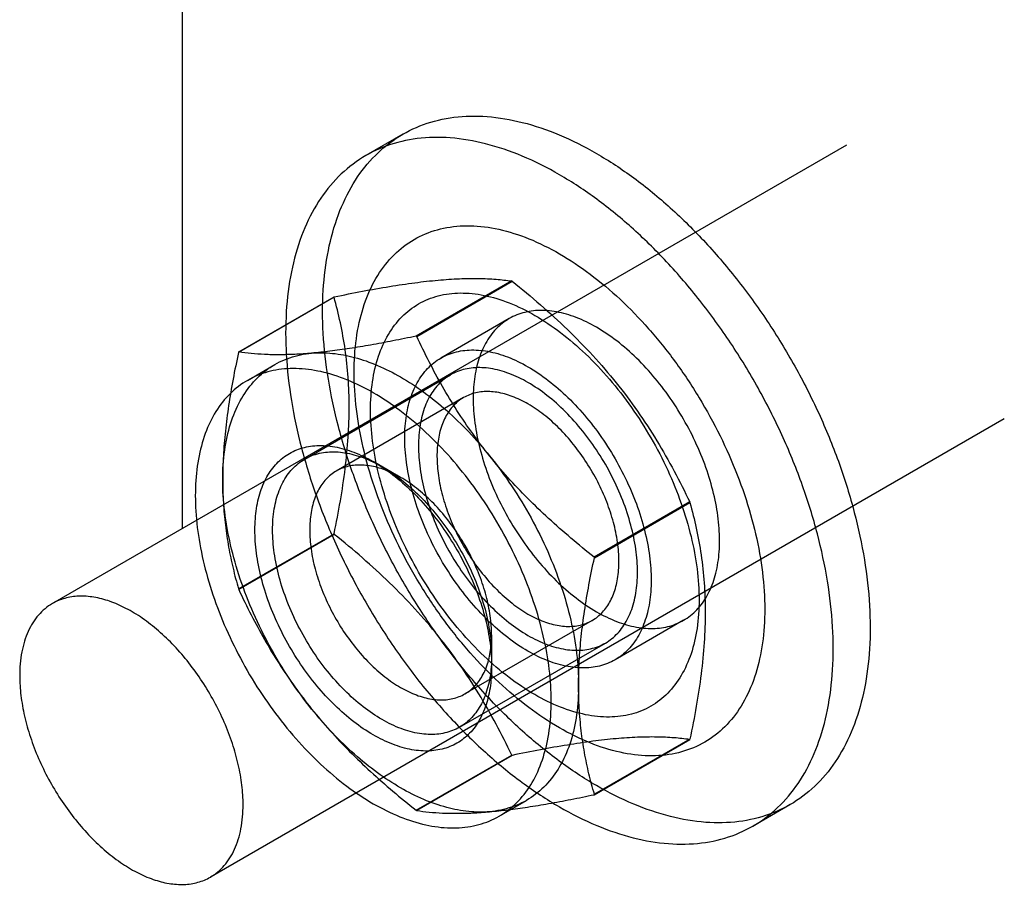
# Model space of a CAD drawing. Header units: millimetres. Extents: x 26 to 84, y 12 to 143.
# Tile 3 of 6: x 28 to 54, y 55 to 77. Entities that reach past the tile are written whole.
import ezdxf

# ---------------------------------------------------------------- set-up
doc = ezdxf.new("R2010")
doc.units = ezdxf.units.MM
doc.header["$LTSCALE"] = 10.060425
doc.layers.get('0').update_dxf_attribs({"linetype": 'CONTINUOUS'})
doc.layers.add('INTFCLR_2889', color=7, linetype='CONTINUOUS')

msp = doc.modelspace()

# ---------------------------------------------------------------- linework, layer by layer
at = {"color": 7}
for p, q in [((32.52, 64.214), (32.52, 110.558)), ((49.664, 74.112), (29.158, 62.273)), ((53.744, 67.046), (33.238, 55.206))]:
    msp.add_line(p, q, dxfattribs=at)
for points, knots in [([(34.083, 57.074), (34.083, 57.243), (34.06, 57.593), (33.965, 58.124), (33.812, 58.667), (33.603, 59.213), (33.342, 59.748), (33.036, 60.261), (32.691, 60.743), (32.313, 61.181), (31.912, 61.567), (31.495, 61.894), (31.072, 62.153), (30.651, 62.339), (30.239, 62.448), (29.846, 62.477), (29.537, 62.432), (29.313, 62.354), (29.208, 62.302), (29.158, 62.273)], [0, 0, 0, 0, 0.062384, 0.128735, 0.198329, 0.270312, 0.343693, 0.417431, 0.490462, 0.561754, 0.630356, 0.695449, 0.756401, 0.812843, 0.864747, 0.912526, 0.957104, 0.978666, 1, 1, 1, 1]), ([(29.158, 62.273), (29.091, 62.235), (28.962, 62.145), (28.792, 61.978), (28.646, 61.779), (28.525, 61.552), (28.43, 61.297), (28.337, 60.916), (28.313, 60.612), (28.313, 60.405)], [0, 0, 0, 0, 0.108046, 0.218129, 0.332103, 0.451502, 0.57745, 0.710717, 1, 1, 1, 1]), ([(28.313, 60.405), (28.313, 60.236), (28.336, 59.887), (28.43, 59.356), (28.584, 58.812), (28.793, 58.267), (29.053, 57.732), (29.359, 57.218), (29.705, 56.737), (30.082, 56.299), (30.483, 55.912), (30.9, 55.586), (31.324, 55.327), (31.745, 55.141), (32.156, 55.032), (32.549, 55.003), (32.858, 55.048), (33.083, 55.126), (33.188, 55.178), (33.238, 55.206)], [0, 0, 0, 0, 0.062384, 0.128735, 0.198329, 0.270312, 0.343693, 0.417431, 0.490462, 0.561754, 0.630356, 0.695449, 0.756401, 0.812843, 0.864747, 0.912526, 0.957104, 0.978666, 1, 1, 1, 1]), ([(33.238, 55.206), (33.305, 55.245), (33.433, 55.335), (33.603, 55.502), (33.749, 55.701), (33.87, 55.928), (33.965, 56.182), (34.059, 56.564), (34.083, 56.867), (34.083, 57.074)], [0, 0, 0, 0, 0.108046, 0.218129, 0.332103, 0.451502, 0.57745, 0.710717, 1, 1, 1, 1])]:
    msp.add_open_spline(points, degree=3, knots=knots, dxfattribs=at)
at = {"layer": 'INTFCLR_2889', "color": 7}
for p, q in [((38.208, 74.398), (37.253, 73.846)), ((41.021, 70.606), (38.554, 69.182)), ((38.567, 69.174), (41.035, 70.599)), ((41.028, 70.603), (41.021, 70.606)), ((41.035, 70.599), (41.028, 70.603)), ((33.971, 68.772), (36.439, 70.197)), ((36.432, 70.187), (33.964, 68.763)), ((40.958, 69.634), (39.19, 68.614)), ((34.195, 68.039), (34.902, 68.448)), ((35.674, 66.006), (39.44, 68.181)), ((39.779, 67.594), (36.491, 65.696)), ((38.152, 65.532), (37.445, 65.94)), ((45.618, 64.898), (43.15, 63.473)), ((43.157, 63.456), (45.624, 64.88)), ((45.624, 64.88), (45.618, 64.898)), ((33.964, 62.653), (36.432, 64.077)), ((36.439, 64.06), (33.971, 62.635)), ((36.432, 64.077), (36.439, 64.06)), ((43.157, 63.456), (43.15, 63.473)), ((33.964, 62.653), (33.971, 62.635)), ((43.102, 61.839), (39.814, 59.941)), ((45.458, 61.84), (43.69, 60.82)), ((40.502, 61.462), (40.502, 60.645)), ((39.673, 59.078), (43.44, 61.253)), ((43.15, 57.336), (45.618, 58.76)), ((45.624, 58.77), (43.157, 57.345)), ((38.554, 56.934), (41.021, 58.359)), ((41.035, 58.351), (38.567, 56.926)), ((41.021, 58.359), (41.028, 58.355)), ((41.028, 58.355), (41.035, 58.351)), ((40.695, 56.781), (41.402, 57.189)), ((48.208, 57.077), (47.253, 56.526))]:
    msp.add_line(p, q, dxfattribs=at)
for centre, radius, start, end in [((38.908, 68.454), 3.022, 144.783, 145.0075), ((35.31, 63.548), 6.501, 59.9266, 60.0652), ((36.442, 67.028), 3.025, 144.7829, 145.0074), ((43.148, 60.503), 3.022, 324.7854, 325.0099), ((40.701, 59.064), 2.997, 324.7837, 325.0103), ((42.373, 63.533), 7.624, 239.9415, 240.0598)]:
    msp.add_arc(centre, radius, start, end, dxfattribs=at)
for points, knots in [([(43.208, 57.572), (42.875, 57.764), (42.214, 58.202), (41.272, 58.976), (40.367, 59.873), (39.514, 60.879), (38.729, 61.973), (38.026, 63.137), (37.418, 64.349), (36.917, 65.586), (36.531, 66.827), (36.269, 68.049), (36.134, 69.229), (36.129, 70.344), (36.256, 71.376), (36.512, 72.306), (36.895, 73.117), (37.399, 73.792), (38.018, 74.317), (38.737, 74.678), (39.54, 74.866), (40.409, 74.879), (41.326, 74.721), (42.276, 74.395), (42.897, 74.082), (43.208, 73.902)], [0, 0, 0, 0, 0.045705, 0.094169, 0.144901, 0.197254, 0.250887, 0.305027, 0.358968, 0.412048, 0.463731, 0.513445, 0.560606, 0.60484, 0.645954, 0.683979, 0.719144, 0.752036, 0.783568, 0.814826, 0.846957, 0.880898, 0.917541, 0.957224, 1, 1, 1, 1]), ([(42.253, 73.351), (41.943, 73.531), (41.324, 73.843), (40.376, 74.168), (39.46, 74.328), (38.591, 74.315), (37.788, 74.129), (37.066, 73.768), (36.447, 73.243), (35.941, 72.567), (35.558, 71.755), (35.301, 70.824), (35.175, 69.79), (35.179, 68.674), (35.314, 67.496), (35.577, 66.276), (35.962, 65.037), (36.462, 63.802), (37.068, 62.592), (37.77, 61.429), (38.554, 60.334), (39.407, 59.328), (40.313, 58.428), (41.257, 57.652), (41.92, 57.214), (42.253, 57.021)], [0, 0, 0, 0, 0.042692, 0.082292, 0.11888, 0.152807, 0.184966, 0.216273, 0.247849, 0.280786, 0.316013, 0.354116, 0.395296, 0.439539, 0.486641, 0.536257, 0.587843, 0.640841, 0.694697, 0.748756, 0.802363, 0.854772, 0.905612, 0.954198, 1, 1, 1, 1]), ([(43.208, 73.902), (43.541, 73.71), (44.202, 73.273), (45.144, 72.499), (46.049, 71.601), (46.902, 70.596), (47.687, 69.502), (48.39, 68.338), (48.998, 67.126), (49.499, 65.889), (49.884, 64.648), (50.147, 63.426), (50.282, 62.246), (50.287, 61.13), (50.16, 60.098), (49.904, 59.169), (49.521, 58.358), (49.017, 57.682), (48.398, 57.157), (47.679, 56.797), (46.876, 56.609), (46.007, 56.595), (45.09, 56.754), (44.14, 57.08), (43.519, 57.393), (43.208, 57.572)], [0, 0, 0, 0, 0.045705, 0.094169, 0.144901, 0.197254, 0.250887, 0.305027, 0.358968, 0.412048, 0.463731, 0.513445, 0.560606, 0.60484, 0.645954, 0.683979, 0.719144, 0.752036, 0.783568, 0.814826, 0.846957, 0.880898, 0.917541, 0.957224, 1, 1, 1, 1]), ([(42.253, 57.021), (42.564, 56.842), (43.183, 56.53), (44.131, 56.204), (45.047, 56.045), (45.915, 56.057), (46.719, 56.244), (47.44, 56.604), (48.06, 57.129), (48.566, 57.805), (48.949, 58.617), (49.206, 59.549), (49.332, 60.582), (49.328, 61.698), (49.192, 62.877), (48.93, 64.096), (48.545, 65.335), (48.045, 66.57), (47.439, 67.78), (46.737, 68.943), (45.953, 70.038), (45.1, 71.044), (44.193, 71.944), (43.25, 72.72), (42.587, 73.159), (42.253, 73.351)], [0, 0, 0, 0, 0.042692, 0.082292, 0.11888, 0.152807, 0.184966, 0.216273, 0.247849, 0.280786, 0.316013, 0.354116, 0.395296, 0.439539, 0.486641, 0.536257, 0.587843, 0.640841, 0.694697, 0.748756, 0.802363, 0.854772, 0.905612, 0.954198, 1, 1, 1, 1]), ([(42.253, 59.062), (41.979, 59.221), (41.434, 59.586), (40.665, 60.237), (39.931, 60.997), (39.248, 61.848), (38.631, 62.773), (38.094, 63.752), (37.648, 64.762), (37.304, 65.781), (37.069, 66.786), (36.948, 67.757), (36.943, 68.672), (37.056, 69.513), (37.285, 70.26), (37.627, 70.899), (38.079, 71.411), (38.631, 71.782), (39.266, 71.999), (39.965, 72.057), (40.712, 71.96), (41.49, 71.71), (41.998, 71.457), (42.253, 71.31)], [0, 0, 0, 0, 0.050269, 0.10376, 0.15982, 0.217642, 0.276766, 0.336103, 0.394696, 0.451724, 0.506477, 0.558306, 0.606698, 0.651381, 0.692393, 0.730157, 0.765538, 0.799809, 0.83447, 0.870853, 0.910252, 0.953254, 1, 1, 1, 1]), ([(42.253, 71.31), (42.528, 71.152), (43.072, 70.787), (43.842, 70.135), (44.576, 69.376), (45.259, 68.524), (45.876, 67.599), (46.413, 66.62), (46.858, 65.61), (47.202, 64.592), (47.438, 63.586), (47.559, 62.616), (47.564, 61.7), (47.451, 60.86), (47.222, 60.112), (46.879, 59.474), (46.428, 58.961), (45.876, 58.59), (45.241, 58.373), (44.542, 58.315), (43.795, 58.413), (43.017, 58.662), (42.508, 58.915), (42.253, 59.062)], [0, 0, 0, 0, 0.050269, 0.10376, 0.15982, 0.217642, 0.276766, 0.336103, 0.394696, 0.451724, 0.506477, 0.558306, 0.606698, 0.651381, 0.692393, 0.730157, 0.765538, 0.799809, 0.83447, 0.870853, 0.910252, 0.953254, 1, 1, 1, 1]), ([(36.439, 70.197), (36.681, 70.247), (37.155, 70.342), (37.849, 70.465), (38.501, 70.563), (39.104, 70.631), (39.655, 70.668), (40.155, 70.676), (40.605, 70.656), (40.888, 70.625), (41.021, 70.606)], [0, 0, 0, 0, 0.160696, 0.313749, 0.456988, 0.588397, 0.707682, 0.815427, 0.912431, 1, 1, 1, 1]), ([(41.035, 70.599), (41.282, 70.4), (41.767, 69.996), (42.464, 69.358), (43.119, 68.687), (43.725, 67.984), (44.276, 67.249), (44.774, 66.487), (45.22, 65.702), (45.49, 65.167), (45.618, 64.898)], [0, 0, 0, 0, 0.128605, 0.256702, 0.383802, 0.509239, 0.633377, 0.756674, 0.878984, 1, 1, 1, 1]), ([(41.617, 59.92), (41.387, 60.053), (40.929, 60.361), (40.285, 60.915), (39.673, 61.564), (39.109, 62.291), (38.605, 63.079), (38.174, 63.91), (37.826, 64.763), (37.571, 65.617), (37.413, 66.452), (37.357, 67.248), (37.405, 67.986), (37.556, 68.65), (37.809, 69.224), (38.161, 69.691), (38.604, 70.037), (39.126, 70.248), (39.706, 70.319), (40.329, 70.251), (40.98, 70.05), (41.404, 69.841), (41.617, 69.718)], [0, 0, 0, 0, 0.052795, 0.109116, 0.16827, 0.229402, 0.291549, 0.353696, 0.41483, 0.473988, 0.530313, 0.583113, 0.631932, 0.676638, 0.717521, 0.755385, 0.791561, 0.827736, 0.865599, 0.906481, 0.951185, 1, 1, 1, 1]), ([(36.432, 64.077), (36.491, 64.359), (36.6, 64.918), (36.726, 65.751), (36.805, 66.563), (36.834, 67.349), (36.807, 68.105), (36.729, 68.829), (36.604, 69.522), (36.493, 69.969), (36.432, 70.187)], [0, 0, 0, 0, 0.13986, 0.276543, 0.409, 0.536171, 0.658328, 0.776134, 0.889915, 1, 1, 1, 1]), ([(43.208, 69.412), (43.04, 69.508), (42.706, 69.672), (42.194, 69.823), (41.705, 69.863), (41.253, 69.787), (40.852, 69.594), (40.52, 69.288), (40.269, 68.886), (40.102, 68.401), (40.02, 67.849), (40.025, 67.242), (40.114, 66.597), (40.286, 65.929), (40.535, 65.256), (40.857, 64.595), (41.24, 63.965), (41.677, 63.382), (42.154, 62.861), (42.662, 62.416), (43.025, 62.169), (43.208, 62.063)], [0, 0, 0, 0, 0.051203, 0.09798, 0.140567, 0.179821, 0.217949, 0.256598, 0.297592, 0.342258, 0.391254, 0.444685, 0.502217, 0.563196, 0.626761, 0.691907, 0.757434, 0.821604, 0.884245, 0.944046, 1, 1, 1, 1]), ([(41.617, 69.718), (41.847, 69.585), (42.305, 69.276), (42.949, 68.722), (43.561, 68.074), (44.125, 67.346), (44.629, 66.558), (45.06, 65.727), (45.408, 64.875), (45.663, 64.021), (45.821, 63.186), (45.877, 62.39), (45.829, 61.651), (45.678, 60.987), (45.425, 60.414), (45.073, 59.946), (44.63, 59.6), (44.108, 59.389), (43.528, 59.319), (42.905, 59.386), (42.254, 59.587), (41.83, 59.797), (41.617, 59.92)], [0, 0, 0, 0, 0.052795, 0.109116, 0.168271, 0.229402, 0.291549, 0.353696, 0.41483, 0.473989, 0.530313, 0.583113, 0.631933, 0.676639, 0.717522, 0.755386, 0.791561, 0.827737, 0.8656, 0.906481, 0.951185, 1, 1, 1, 1]), ([(38.554, 69.182), (38.353, 69.139), (37.962, 69.059), (37.389, 68.952), (36.847, 68.862), (36.339, 68.791), (36.012, 68.755), (35.854, 68.741)], [0, 0, 0, 0, 0.224467, 0.437979, 0.639009, 0.82661, 1, 1, 1, 1]), ([(40.45, 66.088), (40.299, 66.276), (40.008, 66.659), (39.602, 67.258), (39.227, 67.879), (38.882, 68.518), (38.67, 68.954), (38.567, 69.174)], [0, 0, 0, 0, 0.199413, 0.398895, 0.598624, 0.798971, 1, 1, 1, 1]), ([(43.208, 62.063), (43.376, 61.966), (43.71, 61.803), (44.222, 61.651), (44.711, 61.612), (45.163, 61.688), (45.564, 61.881), (45.896, 62.186), (46.147, 62.589), (46.314, 63.073), (46.396, 63.626), (46.391, 64.232), (46.302, 64.878), (46.13, 65.545), (45.881, 66.219), (45.559, 66.88), (45.176, 67.51), (44.739, 68.093), (44.262, 68.613), (43.754, 69.059), (43.391, 69.306), (43.208, 69.412)], [0, 0, 0, 0, 0.051203, 0.09798, 0.140567, 0.179821, 0.217949, 0.256598, 0.297592, 0.342258, 0.391254, 0.444685, 0.502217, 0.563196, 0.626761, 0.691907, 0.757434, 0.821604, 0.884245, 0.944046, 1, 1, 1, 1]), ([(33.964, 68.763), (33.914, 68.531), (33.821, 68.074), (33.705, 67.395), (33.621, 66.735), (33.568, 66.096), (33.556, 65.677), (33.556, 65.472)], [0, 0, 0, 0, 0.213802, 0.421239, 0.62157, 0.814555, 1, 1, 1, 1]), ([(33.556, 65.472), (33.556, 65.726), (33.586, 66.215), (33.735, 66.906), (33.984, 67.508), (34.33, 68.009), (34.768, 68.393), (35.284, 68.648), (35.662, 68.724), (35.854, 68.741)], [0, 0, 0, 0, 0.172815, 0.331703, 0.477629, 0.612972, 0.74157, 0.868697, 1, 1, 1, 1]), ([(35.854, 68.741), (35.709, 68.728), (35.428, 68.708), (35.022, 68.697), (34.646, 68.704), (34.299, 68.728), (34.077, 68.756), (33.971, 68.772)], [0, 0, 0, 0, 0.232126, 0.447073, 0.645591, 0.829276, 1, 1, 1, 1]), ([(35.854, 68.741), (36.033, 68.757), (36.408, 68.752), (36.981, 68.642), (37.572, 68.433), (37.958, 68.237), (38.152, 68.126)], [0, 0, 0, 0, 0.223351, 0.463304, 0.721898, 1, 1, 1, 1]), ([(41.44, 61.042), (41.258, 61.147), (40.897, 61.393), (40.39, 61.837), (39.912, 62.357), (39.474, 62.941), (39.089, 63.574), (38.765, 64.24), (38.515, 64.917), (38.344, 65.588), (38.256, 66.234), (38.253, 66.84), (38.336, 67.39), (38.504, 67.871), (38.755, 68.27), (39.085, 68.573), (39.483, 68.766), (39.934, 68.842), (40.422, 68.803), (40.936, 68.653), (41.272, 68.488), (41.44, 68.391)], [0, 0, 0, 0, 0.055599, 0.115211, 0.177857, 0.24222, 0.308107, 0.373692, 0.437657, 0.498895, 0.556497, 0.609833, 0.658613, 0.702986, 0.743677, 0.78206, 0.819977, 0.85909, 0.901626, 0.948496, 1, 1, 1, 1]), ([(37.445, 67.717), (37.225, 67.845), (36.786, 68.063), (36.113, 68.279), (35.467, 68.365), (34.861, 68.315), (34.31, 68.129), (33.831, 67.808), (33.438, 67.364), (33.141, 66.812), (32.941, 66.164), (32.843, 65.436), (32.846, 64.643), (32.951, 63.801), (33.155, 62.93), (33.452, 62.047), (33.838, 61.173), (34.302, 60.325), (34.836, 59.523), (35.428, 58.784), (36.065, 58.124), (36.734, 57.557), (37.207, 57.24), (37.445, 57.103)], [0, 0, 0, 0, 0.046611, 0.089503, 0.128855, 0.165219, 0.199897, 0.234208, 0.269592, 0.307326, 0.348315, 0.393, 0.441401, 0.493237, 0.548, 0.605029, 0.663566, 0.722791, 0.781837, 0.83975, 0.896011, 0.949662, 1, 1, 1, 1]), ([(44.269, 63.084), (44.269, 63.282), (44.237, 63.692), (44.107, 64.313), (43.898, 64.946), (43.616, 65.573), (43.269, 66.173), (42.868, 66.731), (42.424, 67.228), (41.951, 67.651), (41.462, 67.987), (40.971, 68.225), (40.491, 68.359), (40.035, 68.382), (39.618, 68.289), (39.257, 68.081), (38.968, 67.766), (38.761, 67.36), (38.637, 66.878), (38.612, 66.531), (38.612, 66.35)], [0, 0, 0, 0, 0.058915, 0.122087, 0.188524, 0.257009, 0.32619, 0.394675, 0.461113, 0.524283, 0.583191, 0.637188, 0.686118, 0.730492, 0.771622, 0.811564, 0.852694, 0.897067, 0.945997, 1, 1, 1, 1]), ([(41.44, 68.391), (41.622, 68.286), (41.984, 68.04), (42.49, 67.597), (42.968, 67.076), (43.406, 66.492), (43.792, 65.859), (44.115, 65.193), (44.365, 64.516), (44.537, 63.845), (44.624, 63.199), (44.627, 62.593), (44.544, 62.043), (44.376, 61.562), (44.126, 61.163), (43.795, 60.86), (43.397, 60.668), (42.946, 60.591), (42.458, 60.63), (41.944, 60.781), (41.609, 60.945), (41.44, 61.042)], [0, 0, 0, 0, 0.055599, 0.115211, 0.177857, 0.24222, 0.308107, 0.373692, 0.437657, 0.498895, 0.556497, 0.609833, 0.658613, 0.702986, 0.743677, 0.78206, 0.819977, 0.85909, 0.901626, 0.948496, 1, 1, 1, 1]), ([(38.152, 68.126), (38.359, 68.006), (38.771, 67.736), (39.358, 67.259), (39.926, 66.707), (40.279, 66.301), (40.45, 66.088)], [0, 0, 0, 0, 0.232092, 0.477464, 0.734337, 1, 1, 1, 1]), ([(37.445, 57.103), (37.666, 56.976), (38.105, 56.757), (38.777, 56.541), (39.423, 56.455), (40.029, 56.505), (40.58, 56.691), (41.059, 57.012), (41.452, 57.456), (41.75, 58.008), (41.949, 58.656), (42.047, 59.384), (42.044, 60.177), (41.939, 61.019), (41.736, 61.89), (41.438, 62.773), (41.053, 63.647), (40.588, 64.495), (40.054, 65.297), (39.462, 66.036), (38.825, 66.697), (38.156, 67.263), (37.683, 67.58), (37.445, 67.717)], [0, 0, 0, 0, 0.046611, 0.089503, 0.128855, 0.165219, 0.199897, 0.234208, 0.269592, 0.307326, 0.348315, 0.393, 0.441401, 0.493237, 0.548, 0.605029, 0.663566, 0.722791, 0.781837, 0.83975, 0.896011, 0.949662, 1, 1, 1, 1]), ([(41.44, 67.43), (41.31, 67.505), (41.05, 67.631), (40.652, 67.743), (40.274, 67.762), (39.927, 67.685), (39.627, 67.512), (39.386, 67.249), (39.213, 66.911), (39.111, 66.509), (39.079, 66.057), (39.117, 65.567), (39.225, 65.052), (39.398, 64.527), (39.632, 64.007), (39.919, 63.51), (40.251, 63.047), (40.62, 62.633), (41.014, 62.281), (41.297, 62.086), (41.44, 62.003)], [0, 0, 0, 0, 0.053936, 0.102901, 0.147299, 0.188233, 0.2283, 0.269628, 0.314162, 0.363165, 0.41712, 0.475893, 0.538884, 0.605164, 0.673585, 0.742707, 0.810771, 0.877346, 0.940811, 1, 1, 1, 1]), ([(41.44, 62.003), (41.571, 61.928), (41.83, 61.802), (42.229, 61.691), (42.607, 61.672), (42.953, 61.748), (43.254, 61.922), (43.494, 62.184), (43.667, 62.523), (43.77, 62.924), (43.802, 63.376), (43.763, 63.867), (43.656, 64.382), (43.483, 64.906), (43.249, 65.426), (42.962, 65.924), (42.629, 66.386), (42.261, 66.8), (41.866, 67.153), (41.583, 67.347), (41.44, 67.43)], [0, 0, 0, 0, 0.053936, 0.102901, 0.147299, 0.188233, 0.2283, 0.269628, 0.314162, 0.363165, 0.41712, 0.475893, 0.538884, 0.605164, 0.673585, 0.742707, 0.810771, 0.877346, 0.940811, 1, 1, 1, 1]), ([(37.445, 58.88), (37.27, 58.981), (36.923, 59.217), (36.436, 59.644), (35.977, 60.144), (35.557, 60.705), (35.186, 61.313), (34.876, 61.952), (34.635, 62.603), (34.471, 63.247), (34.386, 63.868), (34.384, 64.45), (34.463, 64.978), (34.624, 65.44), (34.865, 65.823), (35.182, 66.114), (35.565, 66.3), (35.998, 66.373), (36.467, 66.336), (36.961, 66.191), (37.283, 66.033), (37.445, 65.94)], [0, 0, 0, 0, 0.055603, 0.115215, 0.177872, 0.242234, 0.30808, 0.373664, 0.43763, 0.498867, 0.556465, 0.609799, 0.658578, 0.702954, 0.743652, 0.78204, 0.819944, 0.859065, 0.901617, 0.948494, 1, 1, 1, 1]), ([(34.845, 64.175), (34.845, 64.356), (34.87, 64.703), (34.994, 65.185), (35.202, 65.591), (35.49, 65.906), (35.852, 66.115), (36.269, 66.207), (36.724, 66.184), (37.204, 66.051), (37.695, 65.812), (38.184, 65.476), (38.658, 65.053), (39.101, 64.556), (39.503, 63.999), (39.849, 63.398), (40.131, 62.772), (40.34, 62.139), (40.47, 61.517), (40.502, 61.107), (40.502, 60.909)], [0, 0, 0, 0, 0.054003, 0.102933, 0.147306, 0.188436, 0.228378, 0.269508, 0.313882, 0.362812, 0.416809, 0.475717, 0.538887, 0.605325, 0.67381, 0.742991, 0.811476, 0.877913, 0.941085, 1, 1, 1, 1]), ([(38.612, 66.35), (38.612, 66.152), (38.644, 65.741), (38.773, 65.12), (38.982, 64.487), (39.264, 63.861), (39.611, 63.26), (40.012, 62.703), (40.456, 62.205), (40.93, 61.782), (41.419, 61.447), (41.91, 61.208), (42.39, 61.074), (42.845, 61.051), (43.262, 61.144), (43.623, 61.353), (43.912, 61.667), (44.12, 62.073), (44.244, 62.556), (44.269, 62.902), (44.269, 63.084)], [0, 0, 0, 0, 0.058915, 0.122087, 0.188524, 0.257009, 0.32619, 0.394675, 0.461113, 0.524283, 0.583191, 0.637188, 0.686118, 0.730492, 0.771622, 0.811564, 0.852694, 0.897067, 0.945997, 1, 1, 1, 1]), ([(37.445, 65.94), (37.62, 65.839), (37.967, 65.603), (38.454, 65.177), (38.913, 64.677), (39.334, 64.115), (39.704, 63.508), (40.015, 62.868), (40.255, 62.218), (40.42, 61.573), (40.504, 60.952), (40.507, 60.371), (40.427, 59.842), (40.266, 59.38), (40.025, 58.997), (39.708, 58.706), (39.325, 58.521), (38.892, 58.447), (38.423, 58.484), (37.929, 58.629), (37.607, 58.787), (37.445, 58.88)], [0, 0, 0, 0, 0.055603, 0.115215, 0.177872, 0.242234, 0.30808, 0.373664, 0.43763, 0.498867, 0.556465, 0.609799, 0.658578, 0.702954, 0.743652, 0.78204, 0.819944, 0.859065, 0.901617, 0.948494, 1, 1, 1, 1]), ([(40.45, 66.088), (40.651, 65.838), (41.031, 65.318), (41.533, 64.491), (41.96, 63.627), (42.304, 62.745), (42.556, 61.864), (42.711, 61.005), (42.748, 60.439), (42.748, 60.165)], [0, 0, 0, 0, 0.14853, 0.298688, 0.448367, 0.595376, 0.737447, 0.872774, 1, 1, 1, 1]), ([(43.15, 63.473), (42.946, 63.634), (42.548, 63.959), (41.973, 64.465), (41.429, 64.986), (40.92, 65.525), (40.602, 65.898), (40.45, 66.088)], [0, 0, 0, 0, 0.206452, 0.409809, 0.609798, 0.806526, 1, 1, 1, 1]), ([(38.152, 65.532), (38.022, 65.607), (37.762, 65.733), (37.363, 65.844), (36.985, 65.863), (36.638, 65.786), (36.338, 65.613), (36.098, 65.351), (35.926, 65.014), (35.823, 64.613), (35.791, 64.161), (35.829, 63.67), (35.936, 63.155), (36.11, 62.629), (36.344, 62.109), (36.632, 61.609), (36.965, 61.146), (37.334, 60.732), (37.728, 60.381), (38.01, 60.187), (38.152, 60.105)], [0, 0, 0, 0, 0.054024, 0.102978, 0.147373, 0.188521, 0.228477, 0.269614, 0.31398, 0.362874, 0.416808, 0.475642, 0.538749, 0.605154, 0.673637, 0.742843, 0.811367, 0.877849, 0.941059, 1, 1, 1, 1]), ([(35.854, 59.549), (35.654, 59.798), (35.273, 60.319), (34.771, 61.146), (34.344, 62.01), (34.001, 62.892), (33.749, 63.772), (33.594, 64.631), (33.556, 65.198), (33.556, 65.472)], [0, 0, 0, 0, 0.148489, 0.298749, 0.448459, 0.595354, 0.737366, 0.87272, 1, 1, 1, 1]), ([(33.556, 65.472), (33.556, 65.273), (33.567, 64.88), (33.618, 64.3), (33.703, 63.735), (33.818, 63.187), (33.913, 62.829), (33.964, 62.653)], [0, 0, 0, 0, 0.208556, 0.412168, 0.611378, 0.807088, 1, 1, 1, 1]), ([(38.152, 60.105), (38.283, 60.03), (38.543, 59.904), (38.941, 59.792), (39.32, 59.773), (39.666, 59.851), (39.966, 60.024), (40.206, 60.286), (40.379, 60.623), (40.481, 61.024), (40.514, 61.476), (40.475, 61.966), (40.368, 62.482), (40.195, 63.008), (39.961, 63.528), (39.672, 64.027), (39.339, 64.491), (38.97, 64.904), (38.577, 65.256), (38.295, 65.449), (38.152, 65.532)], [0, 0, 0, 0, 0.054024, 0.102979, 0.147374, 0.188521, 0.228477, 0.269615, 0.31398, 0.362875, 0.416808, 0.475642, 0.538749, 0.605154, 0.673637, 0.742842, 0.811367, 0.877849, 0.941059, 1, 1, 1, 1]), ([(45.624, 64.88), (45.685, 64.662), (45.796, 64.215), (45.922, 63.522), (46, 62.798), (46.026, 62.042), (45.998, 61.256), (45.918, 60.444), (45.792, 59.611), (45.684, 59.052), (45.624, 58.77)], [0, 0, 0, 0, 0.11007, 0.22378, 0.34167, 0.463851, 0.590995, 0.723356, 0.860121, 1, 1, 1, 1]), ([(40.502, 60.909), (40.502, 60.728), (40.477, 60.381), (40.353, 59.899), (40.145, 59.493), (39.857, 59.178), (39.495, 58.969), (39.078, 58.877), (38.623, 58.9), (38.143, 59.033), (37.652, 59.272), (37.163, 59.608), (36.689, 60.031), (36.246, 60.528), (35.844, 61.085), (35.498, 61.686), (35.216, 62.312), (35.007, 62.945), (34.877, 63.567), (34.845, 63.977), (34.845, 64.175)], [0, 0, 0, 0, 0.054003, 0.102933, 0.147306, 0.188436, 0.228378, 0.269508, 0.313882, 0.362812, 0.416809, 0.475717, 0.538887, 0.605325, 0.67381, 0.742991, 0.811476, 0.877913, 0.941085, 1, 1, 1, 1]), ([(41.021, 58.359), (40.893, 58.628), (40.624, 59.163), (40.178, 59.947), (39.68, 60.71), (39.129, 61.445), (38.524, 62.148), (37.869, 62.818), (37.171, 63.457), (36.686, 63.862), (36.439, 64.06)], [0, 0, 0, 0, 0.120969, 0.243184, 0.366559, 0.490719, 0.616132, 0.743153, 0.871349, 1, 1, 1, 1]), ([(42.748, 60.165), (42.748, 60.37), (42.761, 60.789), (42.813, 61.428), (42.898, 62.088), (43.013, 62.767), (43.106, 63.224), (43.157, 63.456)], [0, 0, 0, 0, 0.185432, 0.378433, 0.578788, 0.786233, 1, 1, 1, 1]), ([(33.971, 62.635), (34.073, 62.415), (34.286, 61.979), (34.631, 61.34), (35.006, 60.719), (35.411, 60.121), (35.703, 59.737), (35.854, 59.549)], [0, 0, 0, 0, 0.201071, 0.401415, 0.60112, 0.800583, 1, 1, 1, 1]), ([(42.748, 60.165), (42.748, 59.91), (42.718, 59.421), (42.569, 58.731), (42.32, 58.128), (41.974, 57.628), (41.537, 57.244), (41.02, 56.989), (40.643, 56.913), (40.45, 56.895)], [0, 0, 0, 0, 0.172884, 0.331792, 0.477651, 0.612892, 0.741519, 0.868733, 1, 1, 1, 1]), ([(43.157, 57.345), (43.105, 57.522), (43.01, 57.88), (42.895, 58.428), (42.811, 58.993), (42.76, 59.573), (42.748, 59.966), (42.748, 60.165)], [0, 0, 0, 0, 0.192946, 0.388649, 0.587835, 0.791431, 1, 1, 1, 1]), ([(35.854, 59.549), (36.006, 59.36), (36.324, 58.986), (36.833, 58.447), (37.377, 57.925), (37.952, 57.42), (38.35, 57.095), (38.554, 56.934)], [0, 0, 0, 0, 0.19351, 0.390277, 0.590292, 0.793636, 1, 1, 1, 1]), ([(38.152, 57.511), (37.945, 57.631), (37.534, 57.901), (36.946, 58.378), (36.379, 58.93), (36.025, 59.336), (35.854, 59.549)], [0, 0, 0, 0, 0.232092, 0.477464, 0.734337, 1, 1, 1, 1]), ([(45.618, 58.76), (45.484, 58.779), (45.201, 58.81), (44.751, 58.83), (44.251, 58.822), (43.7, 58.785), (43.097, 58.717), (42.445, 58.619), (41.752, 58.496), (41.277, 58.401), (41.035, 58.351)], [0, 0, 0, 0, 0.087576, 0.184539, 0.292377, 0.411696, 0.543078, 0.686202, 0.839321, 1, 1, 1, 1]), ([(40.45, 56.895), (40.271, 56.879), (39.896, 56.885), (39.323, 56.995), (38.732, 57.203), (38.346, 57.399), (38.152, 57.511)], [0, 0, 0, 0, 0.22335, 0.463304, 0.721898, 1, 1, 1, 1]), ([(40.45, 56.895), (40.608, 56.909), (40.935, 56.945), (41.443, 57.016), (41.985, 57.106), (42.558, 57.213), (42.95, 57.293), (43.15, 57.336)], [0, 0, 0, 0, 0.173371, 0.360984, 0.562039, 0.775568, 1, 1, 1, 1]), ([(38.567, 56.926), (38.673, 56.91), (38.895, 56.882), (39.242, 56.858), (39.618, 56.851), (40.024, 56.862), (40.305, 56.882), (40.45, 56.895)], [0, 0, 0, 0, 0.170713, 0.354367, 0.552856, 0.767806, 1, 1, 1, 1])]:
    msp.add_open_spline(points, degree=3, knots=knots, dxfattribs=at)

doc.saveas('drawing.dxf')
